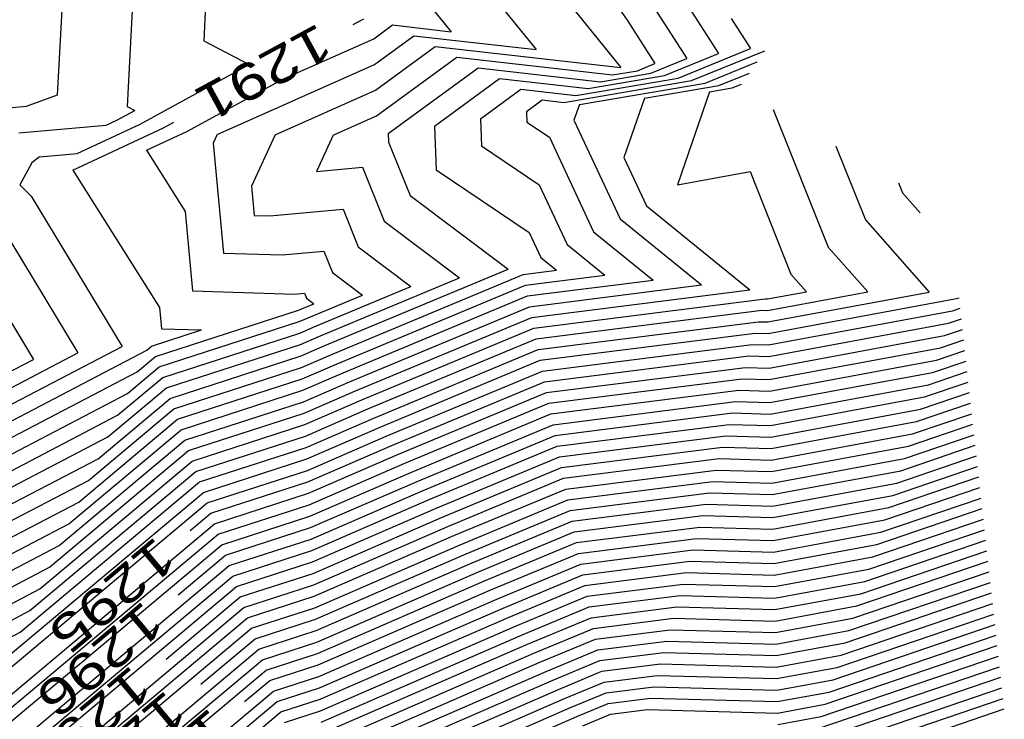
# Model space of a CAD drawing. Header units: feet. Extents: x -19835 to -19507, y 220308 to 220783.
# Tile 23 of 49: x -19538 to -19511, y 220343 to 220362. Entities that reach past the tile are written whole.
import ezdxf

# ---------------------------------------------------------------- set-up
doc = ezdxf.new("R2010")
doc.units = ezdxf.units.FT
doc.header["$LTSCALE"] = 25
doc.header["$MEASUREMENT"] = 0
for name, color, linetype in [('H1_HOEHENLINIEN', 86, 'CONTINUOUS'), ('H1_ZAEHLLIN_TXT', 3, 'CONTINUOUS'), ('H1_ZAEHLLINIEN', 11, 'CONTINUOUS')]:
    doc.layers.add(name, color=color, linetype=linetype)

msp = doc.modelspace()

# ---------------------------------------------------------------- linework, layer by layer
at = {"layer": 'H1_HOEHENLINIEN'}
for p, q in [((-19532.257, 220366.561), (-19532.5, 220361.275)), ((-19534.239, 220366.217), (-19534.53, 220360.881)), ((-19524.044, 220364.247), (-19521.048, 220360.541)), ((-19536.291, 220364.084), (-19536.524, 220359.78)), ((-19525.35, 220363.47), (-19523.38, 220361.033)), ((-19520.759, 220363.161), (-19519.242, 220360.788)), ((-19519.836, 220363.22), (-19518.368, 220360.924)), ((-19526.656, 220362.694), (-19525.712, 220361.526)), ((-19518.021, 220361.884), (-19517.494, 220361.06)), ((-19527.834, 220361.331), (-19527.317, 220361.709)), ((-19527.317, 220361.709), (-19525.712, 220361.526)), ((-19532.5, 220361.275), (-19531.247, 220360.622)), ((-19530.312, 220360.229), (-19527.834, 220361.331)), ((-19527.808, 220360.626), (-19526.73, 220361.415)), ((-19526.73, 220361.415), (-19523.38, 220361.033)), ((-19527.783, 220359.922), (-19526.143, 220361.121)), ((-19526.143, 220361.121), (-19521.048, 220360.541)), ((-19519.854, 220360.32), (-19518.368, 220360.924)), ((-19519.482, 220360.252), (-19517.494, 220361.06)), ((-19534.53, 220360.881), (-19534.595, 220359.475)), ((-19520.226, 220360.388), (-19519.242, 220360.788)), ((-19518.738, 220360.117), (-19517.312, 220360.696)), ((-19534.244, 220358.993), (-19531.247, 220360.622)), ((-19532.129, 220358.706), (-19527.808, 220360.626)), ((-19527.435, 220358.73), (-19524.969, 220360.534)), ((-19524.969, 220360.534), (-19521.612, 220360.151)), ((-19521.612, 220360.151), (-19520.226, 220360.388)), ((-19518.367, 220360.049), (-19517.524, 220360.391)), ((-19532.96, 220358.789), (-19530.312, 220360.229)), ((-19526.17, 220358.932), (-19524.382, 220360.24)), ((-19524.382, 220360.24), (-19521.948, 220359.963)), ((-19522.283, 220359.774), (-19519.482, 220360.252)), ((-19522.19, 220359.527), (-19518.738, 220360.117)), ((-19521.948, 220359.963), (-19519.854, 220360.32)), ((-19530.538, 220358.697), (-19527.783, 220359.922)), ((-19524.906, 220359.134), (-19523.796, 220359.947)), ((-19523.796, 220359.947), (-19522.283, 220359.774)), ((-19520.403, 220359.701), (-19518.367, 220360.049)), ((-19518.617, 220359.875), (-19519.501, 220357.327)), ((-19518.617, 220359.875), (-19517.995, 220359.981)), ((-19517.995, 220359.981), (-19517.737, 220360.085)), ((-19536.524, 220359.78), (-19537.367, 220359.47)), ((-19520.403, 220359.701), (-19520.969, 220358.072)), ((-19537.367, 220359.47), (-19538.129, 220359.402)), ((-19534.886, 220359.095), (-19534.386, 220359.366)), ((-19534.595, 220359.475), (-19534.386, 220359.366)), ((-19522.19, 220359.527), (-19522.34, 220359.096)), ((-19535.174, 220358.96), (-19534.886, 220359.095)), ((-19524.906, 220359.134), (-19524.876, 220358.393)), ((-19522.34, 220359.096), (-19521.074, 220356.393)), ((-19537.568, 220358.747), (-19535.174, 220358.96)), ((-19535.973, 220358.184), (-19534.244, 220358.993)), ((-19534.068, 220358.271), (-19532.96, 220358.789)), ((-19526.17, 220358.932), (-19526.122, 220357.739)), ((-19532.129, 220358.706), (-19532.236, 220358.471)), ((-19530.538, 220358.697), (-19531.183, 220357.286)), ((-19527.435, 220358.73), (-19527.425, 220358.497)), ((-19527.425, 220358.497), (-19526.837, 220357.033)), ((-19534.068, 220358.271), (-19533.009, 220356.595)), ((-19532.236, 220358.471), (-19531.959, 220355.45)), ((-19524.876, 220358.393), (-19523.291, 220357.322)), ((-19515.151, 220358.386), (-19514.342, 220356.36)), ((-19537.007, 220358.092), (-19537.219, 220357.932)), ((-19537.007, 220358.092), (-19535.973, 220358.184)), ((-19520.969, 220358.072), (-19520.349, 220356.748)), ((-19537.219, 220357.932), (-19537.546, 220357.324)), ((-19526.122, 220357.739), (-19523.571, 220356.016)), ((-19519.501, 220357.327), (-19517.507, 220357.687)), ((-19517.507, 220357.687), (-19516.383, 220354.871)), ((-19537.546, 220357.324), (-19537.234, 220357.012)), ((-19531.183, 220357.286), (-19531.11, 220356.486)), ((-19523.291, 220357.322), (-19522.525, 220355.685)), ((-19513.433, 220357.383), (-19513.321, 220357.104)), ((-19537.234, 220357.012), (-19534.741, 220352.89)), ((-19526.837, 220357.033), (-19524.145, 220355.009)), ((-19513.321, 220357.104), (-19512.835, 220356.553)), ((-19533.009, 220356.595), (-19532.809, 220354.413)), ((-19530.683, 220356.473), (-19528.672, 220356.656)), ((-19528.672, 220356.656), (-19528.257, 220355.622)), ((-19520.349, 220356.748), (-19517.513, 220354.443)), ((-19531.11, 220356.486), (-19530.683, 220356.473)), ((-19521.074, 220356.393), (-19518.839, 220354.577)), ((-19514.342, 220356.36), (-19512.595, 220354.38)), ((-19538.093, 220356.247), (-19535.956, 220352.713)), ((-19523.571, 220356.016), (-19523.25, 220355.33)), ((-19528.257, 220355.622), (-19526.811, 220354.535)), ((-19522.525, 220355.685), (-19521.491, 220354.845)), ((-19538.952, 220355.482), (-19537.171, 220352.536)), ((-19531.959, 220355.45), (-19530.347, 220355.401)), ((-19530.347, 220355.401), (-19529.203, 220355.505)), ((-19529.203, 220355.505), (-19528.967, 220354.916)), ((-19523.25, 220355.33), (-19522.817, 220354.979)), ((-19529.175, 220352.913), (-19524.145, 220355.009)), ((-19523.73, 220354.863), (-19522.817, 220354.979)), ((-19529.007, 220352.664), (-19523.73, 220354.863)), ((-19528.967, 220354.916), (-19528.144, 220354.298)), ((-19523.672, 220354.569), (-19521.491, 220354.845)), ((-19516.383, 220354.871), (-19515.959, 220354.391)), ((-19529.513, 220353.409), (-19526.811, 220354.535)), ((-19528.838, 220352.416), (-19523.672, 220354.569)), ((-19523.555, 220353.981), (-19518.839, 220354.577)), ((-19523.497, 220353.686), (-19517.513, 220354.443)), ((-19532.809, 220354.413), (-19530.011, 220354.328)), ((-19530.011, 220354.328), (-19529.734, 220354.353)), ((-19529.734, 220354.353), (-19529.677, 220354.211)), ((-19529.681, 220353.657), (-19528.144, 220354.298)), ((-19529.677, 220354.211), (-19529.477, 220354.061)), ((-19523.438, 220353.392), (-19517.093, 220354.195)), ((-19517.093, 220354.195), (-19517.031, 220354.193)), ((-19517.031, 220354.193), (-19515.959, 220354.391)), ((-19517.016, 220353.562), (-19512.595, 220354.38)), ((-19517.008, 220353.246), (-19511.844, 220354.202)), ((-19511.844, 220354.202), (-19511.77, 220354.227)), ((-19529.898, 220353.885), (-19529.85, 220353.906)), ((-19529.85, 220353.906), (-19529.477, 220354.061)), ((-19528.501, 220351.92), (-19523.555, 220353.981)), ((-19511.953, 220353.864), (-19511.739, 220353.937)), ((-19533.826, 220352.614), (-19529.898, 220353.885)), ((-19529.881, 220353.571), (-19529.681, 220353.657)), ((-19528.332, 220351.671), (-19523.497, 220353.686)), ((-19517, 220352.931), (-19511.953, 220353.864)), ((-19533.725, 220352.327), (-19529.881, 220353.571)), ((-19529.864, 220353.257), (-19529.513, 220353.409)), ((-19528.163, 220351.423), (-19523.438, 220353.392)), ((-19523.321, 220352.804), (-19517.273, 220353.569)), ((-19517.273, 220353.569), (-19517.016, 220353.562)), ((-19512.171, 220353.19), (-19511.675, 220353.359)), ((-19533.624, 220352.041), (-19529.864, 220353.257)), ((-19523.263, 220352.51), (-19517.363, 220353.256)), ((-19517.363, 220353.256), (-19517.008, 220353.246)), ((-19516.985, 220352.299), (-19512.171, 220353.19)), ((-19542.695, 220348.742), (-19534.741, 220352.89)), ((-19529.829, 220352.629), (-19529.175, 220352.913)), ((-19523.205, 220352.215), (-19517.452, 220352.943)), ((-19517.452, 220352.943), (-19517, 220352.931)), ((-19516.977, 220351.984), (-19512.28, 220352.853)), ((-19512.28, 220352.853), (-19511.643, 220353.07)), ((-19542.775, 220349.156), (-19535.956, 220352.713)), ((-19534.327, 220352.194), (-19533.826, 220352.614)), ((-19533.421, 220351.467), (-19529.829, 220352.629)), ((-19529.812, 220352.315), (-19529.007, 220352.664)), ((-19527.826, 220350.927), (-19523.321, 220352.804)), ((-19512.389, 220352.515), (-19511.611, 220352.781)), ((-19542.855, 220349.571), (-19537.171, 220352.536)), ((-19534.594, 220351.599), (-19533.725, 220352.327)), ((-19533.32, 220351.18), (-19529.812, 220352.315)), ((-19529.794, 220352.001), (-19528.838, 220352.416)), ((-19527.657, 220350.679), (-19523.263, 220352.51)), ((-19523.088, 220351.627), (-19517.632, 220352.317)), ((-19517.632, 220352.317), (-19516.985, 220352.299)), ((-19516.97, 220351.668), (-19512.389, 220352.515)), ((-19542.535, 220347.913), (-19534.327, 220352.194)), ((-19534.862, 220351.003), (-19533.624, 220352.041)), ((-19533.218, 220350.894), (-19529.794, 220352.001)), ((-19527.489, 220350.43), (-19523.205, 220352.215)), ((-19523.03, 220351.333), (-19517.722, 220352.004)), ((-19517.722, 220352.004), (-19516.977, 220351.984)), ((-19512.608, 220351.841), (-19511.548, 220352.202)), ((-19529.759, 220351.373), (-19528.501, 220351.92)), ((-19516.954, 220351.037), (-19512.608, 220351.841)), ((-19512.717, 220351.504), (-19511.516, 220351.913)), ((-19542.455, 220347.499), (-19534.594, 220351.599)), ((-19535.396, 220349.812), (-19533.421, 220351.467)), ((-19529.742, 220351.059), (-19528.332, 220351.671)), ((-19527.151, 220349.934), (-19523.088, 220351.627)), ((-19522.971, 220351.039), (-19517.811, 220351.691)), ((-19517.811, 220351.691), (-19516.97, 220351.668)), ((-19516.946, 220350.721), (-19512.717, 220351.504)), ((-19512.826, 220351.167), (-19511.484, 220351.624)), ((-19533.016, 220350.32), (-19529.759, 220351.373)), ((-19529.725, 220350.746), (-19528.163, 220351.423)), ((-19526.983, 220349.686), (-19523.03, 220351.333)), ((-19542.375, 220347.084), (-19534.862, 220351.003)), ((-19535.663, 220349.216), (-19533.32, 220351.18)), ((-19532.914, 220350.033), (-19529.742, 220351.059)), ((-19529.69, 220350.118), (-19527.826, 220350.927)), ((-19526.814, 220349.437), (-19522.971, 220351.039)), ((-19522.855, 220350.45), (-19517.991, 220351.065)), ((-19517.991, 220351.065), (-19516.954, 220351.037)), ((-19516.939, 220350.406), (-19512.826, 220351.167)), ((-19513.044, 220350.492), (-19511.42, 220351.045)), ((-19535.93, 220348.621), (-19533.218, 220350.894)), ((-19532.813, 220349.746), (-19529.725, 220350.746)), ((-19529.672, 220349.804), (-19527.657, 220350.679)), ((-19522.796, 220350.156), (-19518.081, 220350.753)), ((-19518.081, 220350.753), (-19516.946, 220350.721)), ((-19513.154, 220350.155), (-19511.388, 220350.756)), ((-19529.655, 220349.49), (-19527.489, 220350.43)), ((-19526.477, 220348.941), (-19522.855, 220350.45)), ((-19522.738, 220349.862), (-19518.17, 220350.44)), ((-19518.17, 220350.44), (-19516.939, 220350.406)), ((-19516.923, 220349.774), (-19513.044, 220350.492)), ((-19513.263, 220349.818), (-19511.356, 220350.467)), ((-19536.465, 220347.43), (-19533.016, 220350.32)), ((-19532.611, 220349.173), (-19529.69, 220350.118)), ((-19526.308, 220348.693), (-19522.796, 220350.156)), ((-19516.916, 220349.459), (-19513.154, 220350.155)), ((-19536.732, 220346.834), (-19532.914, 220350.033)), ((-19529.62, 220348.862), (-19527.151, 220349.934)), ((-19526.139, 220348.444), (-19522.738, 220349.862)), ((-19513.481, 220349.143), (-19511.293, 220349.888)), ((-19542.215, 220346.255), (-19535.396, 220349.812)), ((-19536.999, 220346.239), (-19532.813, 220349.746)), ((-19532.509, 220348.886), (-19529.672, 220349.804)), ((-19529.603, 220348.548), (-19526.983, 220349.686)), ((-19522.621, 220349.274), (-19518.35, 220349.814)), ((-19518.35, 220349.814), (-19516.923, 220349.774)), ((-19516.908, 220349.143), (-19513.263, 220349.818)), ((-19513.59, 220348.806), (-19511.261, 220349.599)), ((-19532.408, 220348.599), (-19529.655, 220349.49)), ((-19529.586, 220348.234), (-19526.814, 220349.437)), ((-19522.563, 220348.979), (-19518.44, 220349.501)), ((-19518.44, 220349.501), (-19516.916, 220349.459)), ((-19513.699, 220348.469), (-19511.229, 220349.31)), ((-19542.135, 220345.841), (-19535.663, 220349.216)), ((-19537.533, 220345.048), (-19532.611, 220349.173)), ((-19525.802, 220347.948), (-19522.621, 220349.274)), ((-19522.504, 220348.685), (-19518.529, 220349.188)), ((-19518.529, 220349.188), (-19516.908, 220349.143)), ((-19516.893, 220348.512), (-19513.481, 220349.143)), ((-19537.8, 220344.452), (-19532.509, 220348.886)), ((-19532.205, 220348.026), (-19529.62, 220348.862)), ((-19529.551, 220347.607), (-19526.477, 220348.941)), ((-19525.634, 220347.7), (-19522.563, 220348.979)), ((-19516.885, 220348.196), (-19513.59, 220348.806)), ((-19542.055, 220345.426), (-19535.93, 220348.621)), ((-19538.068, 220343.857), (-19532.408, 220348.599)), ((-19532.104, 220347.739), (-19529.603, 220348.548)), ((-19529.533, 220347.293), (-19526.308, 220348.693)), ((-19525.465, 220347.452), (-19522.504, 220348.685)), ((-19522.388, 220348.097), (-19518.709, 220348.562)), ((-19518.709, 220348.562), (-19516.893, 220348.512)), ((-19513.918, 220347.794), (-19511.165, 220348.732)), ((-19532.003, 220347.452), (-19529.586, 220348.234)), ((-19529.516, 220346.979), (-19526.139, 220348.444)), ((-19522.329, 220347.803), (-19518.799, 220348.249)), ((-19518.799, 220348.249), (-19516.885, 220348.196)), ((-19516.877, 220347.881), (-19513.699, 220348.469)), ((-19514.027, 220347.457), (-19511.134, 220348.442)), ((-19538.602, 220342.666), (-19532.205, 220348.026)), ((-19529.481, 220346.351), (-19525.802, 220347.948)), ((-19525.128, 220346.955), (-19522.388, 220348.097)), ((-19514.136, 220347.12), (-19511.102, 220348.153)), ((-19538.869, 220342.07), (-19532.104, 220347.739)), ((-19529.464, 220346.037), (-19525.634, 220347.7)), ((-19524.959, 220346.707), (-19522.329, 220347.803)), ((-19522.271, 220347.508), (-19518.888, 220347.936)), ((-19518.888, 220347.936), (-19516.877, 220347.881)), ((-19516.862, 220347.249), (-19513.918, 220347.794)), ((-19541.895, 220344.598), (-19536.465, 220347.43)), ((-19539.136, 220341.475), (-19532.003, 220347.452)), ((-19531.8, 220346.879), (-19529.551, 220347.607)), ((-19529.447, 220345.723), (-19525.465, 220347.452)), ((-19524.79, 220346.459), (-19522.271, 220347.508)), ((-19516.854, 220346.934), (-19514.027, 220347.457)), ((-19514.354, 220346.445), (-19511.038, 220347.575)), ((-19531.699, 220346.592), (-19529.533, 220347.293)), ((-19522.154, 220346.92), (-19519.068, 220347.31)), ((-19519.068, 220347.31), (-19516.862, 220347.249)), ((-19514.463, 220346.108), (-19511.006, 220347.286)), ((-19539.671, 220340.284), (-19531.8, 220346.879)), ((-19531.597, 220346.305), (-19529.516, 220346.979)), ((-19529.412, 220345.095), (-19525.128, 220346.955)), ((-19524.453, 220345.962), (-19522.154, 220346.92)), ((-19522.096, 220346.626), (-19519.158, 220346.997)), ((-19519.158, 220346.997), (-19516.854, 220346.934)), ((-19516.846, 220346.618), (-19514.136, 220347.12)), ((-19514.572, 220345.771), (-19510.974, 220346.996)), ((-19541.815, 220344.183), (-19536.732, 220346.834)), ((-19529.394, 220344.781), (-19524.959, 220346.707)), ((-19524.284, 220345.714), (-19522.096, 220346.626)), ((-19522.038, 220346.332), (-19519.247, 220346.685)), ((-19519.247, 220346.685), (-19516.846, 220346.618)), ((-19539.938, 220339.688), (-19531.699, 220346.592)), ((-19531.395, 220345.732), (-19529.481, 220346.351)), ((-19529.377, 220344.468), (-19524.79, 220346.459)), ((-19524.116, 220345.466), (-19522.038, 220346.332)), ((-19516.831, 220345.987), (-19514.354, 220346.445)), ((-19514.791, 220345.096), (-19510.911, 220346.418)), ((-19541.735, 220343.769), (-19536.999, 220346.239)), ((-19540.205, 220339.093), (-19531.597, 220346.305)), ((-19521.921, 220345.743), (-19519.427, 220346.059)), ((-19519.427, 220346.059), (-19516.831, 220345.987)), ((-19516.823, 220345.671), (-19514.463, 220346.108)), ((-19514.9, 220344.759), (-19510.879, 220346.129)), ((-19531.294, 220345.445), (-19529.464, 220346.037)), ((-19529.342, 220343.84), (-19524.453, 220345.962)), ((-19515.009, 220344.422), (-19510.847, 220345.84)), ((-19540.463, 220338.133), (-19531.395, 220345.732)), ((-19531.192, 220345.158), (-19529.447, 220345.723)), ((-19529.325, 220343.526), (-19524.284, 220345.714)), ((-19523.778, 220344.969), (-19521.921, 220345.743)), ((-19521.862, 220345.449), (-19519.516, 220345.746)), ((-19519.516, 220345.746), (-19516.823, 220345.671)), ((-19516.816, 220345.356), (-19514.572, 220345.771)), ((-19539.964, 220338.179), (-19531.294, 220345.445)), ((-19529.307, 220343.212), (-19524.116, 220345.466)), ((-19523.61, 220344.721), (-19521.862, 220345.449)), ((-19521.804, 220345.155), (-19519.606, 220345.433)), ((-19519.606, 220345.433), (-19516.816, 220345.356)), ((-19515.227, 220343.747), (-19510.783, 220345.261)), ((-19541.575, 220342.94), (-19537.533, 220345.048)), ((-19539.465, 220338.226), (-19531.192, 220345.158)), ((-19530.99, 220344.585), (-19529.412, 220345.095)), ((-19523.441, 220344.473), (-19521.804, 220345.155)), ((-19516.8, 220344.725), (-19514.791, 220345.096)), ((-19530.888, 220344.298), (-19529.394, 220344.781)), ((-19529.273, 220342.584), (-19523.778, 220344.969)), ((-19529.255, 220342.27), (-19523.61, 220344.721)), ((-19521.687, 220344.566), (-19519.786, 220344.807)), ((-19519.786, 220344.807), (-19516.8, 220344.725)), ((-19516.793, 220344.409), (-19514.9, 220344.759)), ((-19515.336, 220343.41), (-19510.751, 220344.972)), ((-19538.467, 220338.319), (-19530.99, 220344.585)), ((-19530.787, 220344.011), (-19529.377, 220344.468)), ((-19529.238, 220341.956), (-19523.441, 220344.473)), ((-19523.104, 220343.976), (-19521.687, 220344.566)), ((-19521.629, 220344.272), (-19519.875, 220344.494)), ((-19519.875, 220344.494), (-19516.793, 220344.409)), ((-19515.446, 220343.073), (-19510.72, 220344.683)), ((-19537.968, 220338.365), (-19530.888, 220344.298)), ((-19522.935, 220343.728), (-19521.629, 220344.272)), ((-19521.571, 220343.978), (-19519.965, 220344.181)), ((-19519.965, 220344.181), (-19516.785, 220344.093)), ((-19516.785, 220344.093), (-19515.009, 220344.422)), ((-19537.469, 220338.412), (-19530.787, 220344.011)), ((-19529.203, 220341.329), (-19523.104, 220343.976)), ((-19522.766, 220343.48), (-19521.571, 220343.978)), ((-19515.664, 220342.399), (-19510.656, 220344.104)), ((-19530.584, 220343.438), (-19529.342, 220343.84)), ((-19529.186, 220341.015), (-19522.935, 220343.728)), ((-19516.77, 220343.462), (-19515.227, 220343.747)), ((-19515.773, 220342.061), (-19510.624, 220343.815)), ((-19536.471, 220338.505), (-19530.584, 220343.438)), ((-19530.483, 220343.151), (-19529.325, 220343.526)), ((-19529.168, 220340.701), (-19522.766, 220343.48)), ((-19522.429, 220342.983), (-19521.454, 220343.39)), ((-19521.454, 220343.39), (-19520.145, 220343.555)), ((-19520.145, 220343.555), (-19516.77, 220343.462)), ((-19516.762, 220343.146), (-19515.336, 220343.41)), ((-19515.882, 220341.724), (-19510.592, 220343.526)), ((-19535.972, 220338.552), (-19530.483, 220343.151)), ((-19530.382, 220342.864), (-19529.307, 220343.212)), ((-19522.26, 220342.735), (-19521.396, 220343.095)), ((-19521.396, 220343.095), (-19520.234, 220343.242)), ((-19520.234, 220343.242), (-19516.762, 220343.146)), ((-19535.473, 220338.598), (-19530.382, 220342.864)), ((-19529.134, 220340.073), (-19522.429, 220342.983)), ((-19521.337, 220342.801), (-19520.324, 220342.929)), ((-19520.324, 220342.929), (-19516.754, 220342.831)), ((-19516.754, 220342.831), (-19515.446, 220343.073)), ((-19516.1, 220341.05), (-19510.528, 220342.948)), ((-19529.116, 220339.759), (-19522.26, 220342.735)), ((-19522.092, 220342.487), (-19521.337, 220342.801))]:
    msp.add_line(p, q, dxfattribs=at)
at = {"layer": 'H1_ZAEHLLINIEN'}
for p, q in [((-19522.728, 220364.535), (-19520.859, 220361.814)), ((-19528.395, 220361.722), (-19528.108, 220361.879)), ((-19520.859, 220361.814), (-19520.116, 220360.652)), ((-19519.11, 220360.184), (-19517.099, 220361.002)), ((-19527.757, 220359.217), (-19525.556, 220360.828)), ((-19525.556, 220360.828), (-19521.277, 220360.34)), ((-19520.598, 220360.456), (-19520.116, 220360.652)), ((-19521.277, 220360.34), (-19520.598, 220360.456)), ((-19522.618, 220359.586), (-19519.11, 220360.184)), ((-19523.642, 220359.336), (-19523.209, 220359.653)), ((-19523.209, 220359.653), (-19522.618, 220359.586)), ((-19523.642, 220359.336), (-19523.63, 220359.046)), ((-19516.869, 220359.389), (-19515.362, 220355.616)), ((-19533.602, 220358.891), (-19533.315, 220359.047)), ((-19528.947, 220358.689), (-19527.757, 220359.217)), ((-19523.63, 220359.046), (-19523.012, 220358.629)), ((-19536.095, 220357.725), (-19533.602, 220358.891)), ((-19528.947, 220358.689), (-19529.402, 220357.692)), ((-19523.012, 220358.629), (-19521.8, 220356.039)), ((-19536.095, 220357.725), (-19533.711, 220353.955)), ((-19529.402, 220357.692), (-19528.141, 220357.807)), ((-19528.141, 220357.807), (-19527.547, 220356.328)), ((-19527.547, 220356.328), (-19525.478, 220354.772)), ((-19521.8, 220356.039), (-19520.165, 220354.711)), ((-19515.362, 220355.616), (-19514.277, 220354.386)), ((-19529.344, 220353.161), (-19525.478, 220354.772)), ((-19523.613, 220354.275), (-19520.165, 220354.711)), ((-19528.669, 220352.168), (-19523.613, 220354.275)), ((-19517.023, 220353.877), (-19514.277, 220354.386)), ((-19533.711, 220353.955), (-19533.658, 220353.377)), ((-19523.38, 220353.098), (-19517.183, 220353.882)), ((-19517.183, 220353.882), (-19517.023, 220353.877)), ((-19512.062, 220353.527), (-19511.707, 220353.648)), ((-19533.658, 220353.377), (-19532.559, 220353.344)), ((-19516.993, 220352.615), (-19512.062, 220353.527)), ((-19533.928, 220352.901), (-19532.559, 220353.344)), ((-19529.846, 220352.943), (-19529.344, 220353.161)), ((-19527.995, 220351.175), (-19523.38, 220353.098)), ((-19534.06, 220352.79), (-19533.928, 220352.901)), ((-19533.522, 220351.754), (-19529.846, 220352.943)), ((-19542.615, 220348.327), (-19534.06, 220352.79)), ((-19523.146, 220351.921), (-19517.542, 220352.63)), ((-19517.542, 220352.63), (-19516.993, 220352.615)), ((-19512.499, 220352.178), (-19511.579, 220352.491)), ((-19529.777, 220351.687), (-19528.669, 220352.168)), ((-19516.962, 220351.352), (-19512.499, 220352.178)), ((-19535.129, 220350.408), (-19533.522, 220351.754)), ((-19527.32, 220350.182), (-19523.146, 220351.921)), ((-19533.117, 220350.607), (-19529.777, 220351.687)), ((-19522.913, 220350.744), (-19517.901, 220351.378)), ((-19517.901, 220351.378), (-19516.962, 220351.352)), ((-19512.935, 220350.829), (-19511.452, 220351.335)), ((-19529.707, 220350.432), (-19527.995, 220351.175)), ((-19526.645, 220349.189), (-19522.913, 220350.744)), ((-19516.931, 220350.09), (-19512.935, 220350.829)), ((-19542.295, 220346.67), (-19535.129, 220350.408)), ((-19536.197, 220348.025), (-19533.117, 220350.607)), ((-19532.712, 220349.46), (-19529.707, 220350.432)), ((-19529.638, 220349.176), (-19527.32, 220350.182)), ((-19522.679, 220349.568), (-19518.26, 220350.127)), ((-19518.26, 220350.127), (-19516.931, 220350.09)), ((-19513.372, 220349.48), (-19511.325, 220350.178)), ((-19525.971, 220348.196), (-19522.679, 220349.568)), ((-19537.266, 220345.643), (-19532.712, 220349.46)), ((-19516.9, 220348.828), (-19513.372, 220349.48)), ((-19532.307, 220348.313), (-19529.638, 220349.176)), ((-19529.568, 220347.92), (-19526.645, 220349.189)), ((-19522.446, 220348.391), (-19518.619, 220348.875)), ((-19518.619, 220348.875), (-19516.9, 220348.828)), ((-19513.808, 220348.131), (-19511.197, 220349.021)), ((-19532.868, 220347.842), (-19532.307, 220348.313)), ((-19525.296, 220347.203), (-19522.446, 220348.391)), ((-19541.975, 220345.012), (-19536.197, 220348.025)), ((-19529.499, 220346.665), (-19525.971, 220348.196)), ((-19516.87, 220347.565), (-19513.808, 220348.131)), ((-19531.901, 220347.166), (-19529.568, 220347.92)), ((-19514.245, 220346.783), (-19511.07, 220347.864)), ((-19522.213, 220347.214), (-19518.978, 220347.623)), ((-19518.978, 220347.623), (-19516.87, 220347.565)), ((-19533.2, 220346.078), (-19531.901, 220347.166)), ((-19529.429, 220345.409), (-19525.296, 220347.203)), ((-19524.622, 220346.21), (-19522.213, 220347.214)), ((-19531.496, 220346.019), (-19529.499, 220346.665)), ((-19516.839, 220346.303), (-19514.245, 220346.783)), ((-19514.682, 220345.434), (-19510.942, 220346.707)), ((-19521.979, 220346.037), (-19519.337, 220346.372)), ((-19519.337, 220346.372), (-19516.839, 220346.303)), ((-19529.36, 220344.154), (-19524.622, 220346.21)), ((-19533.531, 220344.313), (-19531.496, 220346.019)), ((-19523.947, 220345.217), (-19521.979, 220346.037)), ((-19541.655, 220343.354), (-19537.266, 220345.643)), ((-19515.118, 220344.085), (-19510.815, 220345.55)), ((-19531.091, 220344.872), (-19529.429, 220345.409)), ((-19516.808, 220345.04), (-19514.682, 220345.434)), ((-19529.29, 220342.898), (-19523.947, 220345.217)), ((-19521.746, 220344.861), (-19519.696, 220345.12)), ((-19519.696, 220345.12), (-19516.808, 220345.04)), ((-19532.576, 220343.627), (-19531.091, 220344.872)), ((-19523.272, 220344.225), (-19521.746, 220344.861)), ((-19529.221, 220341.642), (-19523.272, 220344.225)), ((-19515.555, 220342.736), (-19510.688, 220344.394)), ((-19530.686, 220343.725), (-19529.36, 220344.154)), ((-19516.777, 220343.778), (-19515.118, 220344.085)), ((-19531.375, 220343.147), (-19530.686, 220343.725)), ((-19522.598, 220343.232), (-19521.512, 220343.684)), ((-19521.512, 220343.684), (-19520.055, 220343.868)), ((-19520.055, 220343.868), (-19516.777, 220343.778)), ((-19529.151, 220340.387), (-19522.598, 220343.232)), ((-19515.991, 220341.387), (-19510.56, 220343.237)), ((-19530.28, 220342.578), (-19529.29, 220342.898)), ((-19516.746, 220342.515), (-19515.555, 220342.736))]:
    msp.add_line(p, q, dxfattribs=at)

# ---------------------------------------------------------------- texts
at = {"layer": 'H1_ZAEHLLIN_TXT', "width": 1.333333}
for s, rotation, p in [('1291', 208.5, (-19529.337, 220361.779)), ('1295', 220, (-19533.802, 220347.712)), ('1296', 220, (-19534.134, 220345.947)), ('1297', 220, (-19534.466, 220344.183)), ('1298', 220, (-19533.51, 220343.497)), ('1299', 220, (-19532.309, 220343.016))]:
    msp.add_text(s, height=1, rotation=rotation, dxfattribs=at).set_placement(p)

doc.saveas('drawing.dxf')
